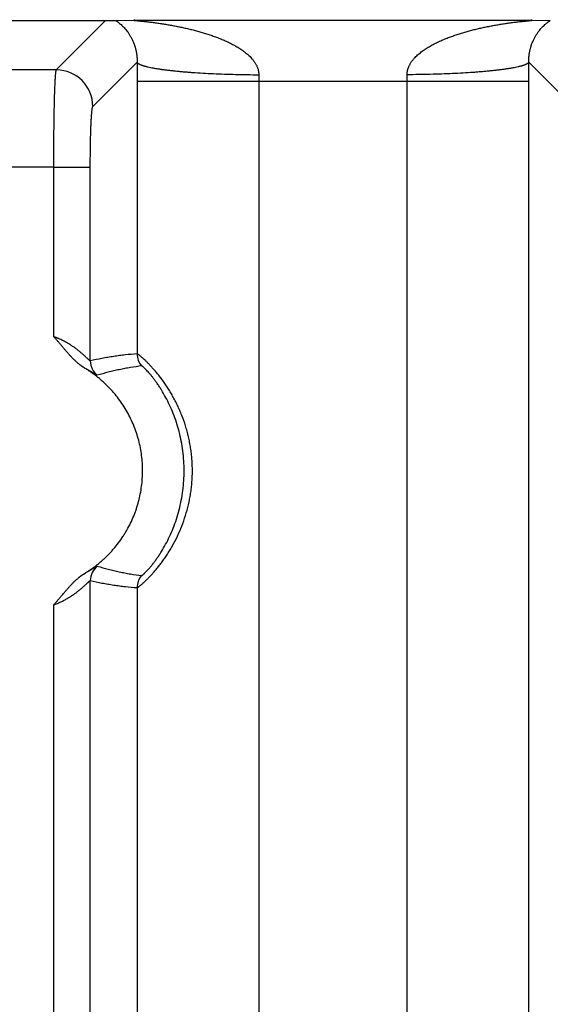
# Model space of a CAD drawing. Header units: inches. Extents: x 0 to 34, y 0 to 22.
# Tile 67 of 224: x 10.327 to 10.763, y 4.95 to 5.759. Entities that reach past the tile are written whole.
import ezdxf

# ---------------------------------------------------------------- set-up
doc = ezdxf.new("R2010")
doc.units = ezdxf.units.IN
doc.header["$LTSCALE"] = 1.87
doc.header["$MEASUREMENT"] = 0
doc.layers.get('0').update_dxf_attribs({"linetype": 'CONTINUOUS'})
doc.layers.add('DIMENSIONS', color=7, linetype='CONTINUOUS')
doc.styles.get("Standard").update_dxf_attribs({"font": 'txt', "width": 0.8})
doc.dimstyles.new('DIMSTYLE_1', dxfattribs={"dimtxt": 0.125, "dimasz": 0.18, "dimexe": 0.125, "dimexo": 0.0625, "dimgap": 0.03125, "dimtad": 0, "dimtih": 1, "dimtoh": 1, "dimdec": 3, "dimzin": 4, "dimdsep": 46, "dimtxsty": 'STANDARD', "dimblk": '_FILLED', "dimblk1": '_FILLED', "dimblk2": '_FILLED', "dimcen": 0.09, "dimadec": 0, "dimazin": 0, "dimtp": 0.01, "dimtm": 0.01, "dimtfac": 1, "dimtdec": 3, "dimtofl": 0, "dimtmove": 0, "dimatfit": 3, "dimldrblk": '_FILLED', "dimfxl": 1, "dimtolj": 1, "dimtzin": 4, "dimarcsym": 0})

# ---------------------------------------------------------------- blocks, each defined once
blk = doc.blocks.new('*D15')
at = {"layer": 'DIMENSIONS', "color": 2, "linetype": 'CONTINUOUS'}
blk.add_line((13.39159, 5.0329), (13.39159, 6.46713), dxfattribs=at)
at = {"layer": 'DIMENSIONS', "color": 2, "linetype": 'CONTINUOUS', "insert": (13.32909, 6.52963), "char_height": 0.125, "width": 1.425, "attachment_point": 1, "rotation": 90, "line_spacing_factor": 0.9}
blk.add_mtext('7.739{\\Ftxt.shx;\\W1.000000;\\H0.125000; }[196.57]', dxfattribs=at)
blk = doc.blocks.new('_FILLED')
at = {"color": 0, "linetype": 'BYBLOCK'}
blk.add_solid([(0, 0), (-1, 0.1736), (-1, -0.1736)], dxfattribs=at)
blk = doc.blocks.new('*D16')
at = {"layer": 'DIMENSIONS', "color": 2, "linetype": 'CONTINUOUS'}
blk.add_line((20.02659, 5.0329), (20.02659, 6.46713), dxfattribs=at)
at = {"layer": 'DIMENSIONS', "color": 2, "linetype": 'CONTINUOUS', "insert": (19.96409, 6.52963), "char_height": 0.125, "width": 1.425, "attachment_point": 1, "rotation": 90, "line_spacing_factor": 0.9}
blk.add_mtext('14.374{\\Ftxt.shx;\\W1.000000;\\H0.125000; }[365.1]', dxfattribs=at)
blk = doc.blocks.new('*D17')
at = {"layer": 'DIMENSIONS', "color": 2, "linetype": 'CONTINUOUS'}
blk.add_line((21.04659, 4.2329), (21.04659, 6.46713), dxfattribs=at)
at = {"layer": 'DIMENSIONS', "color": 2, "linetype": 'CONTINUOUS', "insert": (20.98409, 6.52963), "char_height": 0.125, "width": 1.525, "attachment_point": 1, "rotation": 90, "line_spacing_factor": 0.9}
blk.add_mtext('15.394{\\Ftxt.shx;\\W1.000000;\\H0.125000; }[391.01]', dxfattribs=at)

msp = doc.modelspace()

# ---------------------------------------------------------------- linework, layer by layer
at = {"color": 7, "linetype": 'CONTINUOUS'}
for p, q in [((10.26055, 5.75805), (10.39761, 5.75805)), ((10.35712, 5.71756), (10.39761, 5.75805)), ((10.39761, 5.75805), (10.40579, 5.75826)), ((10.40579, 5.75826), (10.42145, 5.75848)), ((10.42145, 5.75848), (10.74709, 5.75848)), ((10.74709, 5.75848), (10.76275, 5.75826)), ((10.35712, 5.71756), (10.30104, 5.71756)), ((10.38709, 5.68759), (10.42344, 5.72393)), ((10.7451, 5.72393), (10.78144, 5.68759)), ((10.42341, 5.70848), (10.42341, 5.4844)), ((10.42341, 5.70848), (10.74513, 5.70848)), ((10.52331, 5.70848), (10.52331, 2.38231)), ((10.64523, 2.38231), (10.64523, 5.70848)), ((10.74513, 2.38231), (10.74513, 5.70848)), ((10.35504, 5.63769), (10.30313, 5.63764)), ((10.35504, 5.49845), (10.35504, 5.63769)), ((10.35504, 5.63764), (10.38501, 5.63764)), ((10.38501, 5.47858), (10.38501, 5.63764)), ((10.38501, 2.79258), (10.38501, 5.29822)), ((10.42341, 5.2924), (10.42341, 2.7984)), ((10.35504, 2.81245), (10.35504, 5.27835))]:
    msp.add_line(p, q, dxfattribs=at)
for centre, radius, start, end in [((10.35705, 5.68752), 0.03004, 0.1328, 89.8672), ((13.8725, 5.70842), 3.4491, 179.74225, 179.99896), ((7.30685, 5.70844), 3.43828, 0.00064, 0.25815), ((10.89723, 5.70853), 0.37392, 179.21773, 180.00706), ((10.2727, 5.70854), 0.37253, 359.99147, 0.78374), ((10.43842, 5.4844), 0.01501, 180.00506, 221.33038), ((10.40002, 5.47858), 0.01501, 180.02394, 231.90777), ((10.40002, 5.29821), 0.01501, 128.09628, 179.97766), ((10.43842, 5.2924), 0.01501, 138.66971, 179.99394)]:
    msp.add_arc(centre, radius, start, end, dxfattribs=at)
for points, knots in [([(10.40579, 5.75826), (10.40595, 5.75814), (10.40619, 5.75797), (10.40653, 5.75774), (10.40688, 5.75748), (10.40735, 5.75715), (10.40792, 5.75673), (10.40851, 5.75629), (10.40932, 5.75564), (10.41036, 5.75475), (10.41162, 5.75358), (10.41288, 5.75228), (10.41416, 5.75082), (10.41543, 5.74921), (10.41646, 5.74773), (10.41728, 5.74646), (10.4179, 5.74542), (10.41851, 5.74433), (10.41911, 5.74316), (10.4197, 5.74192), (10.42018, 5.74083), (10.42055, 5.73991), (10.42083, 5.73919), (10.4211, 5.73843), (10.42137, 5.73765), (10.42163, 5.73683), (10.42189, 5.73597), (10.42213, 5.73507), (10.42245, 5.73378), (10.4227, 5.7326), (10.42289, 5.73154), (10.42298, 5.73097), (10.42307, 5.73038), (10.42315, 5.72977), (10.42322, 5.72914), (10.42328, 5.7286), (10.42332, 5.72815), (10.42334, 5.72781), (10.42337, 5.72746), (10.4234, 5.72697), (10.42343, 5.72635), (10.42345, 5.72558), (10.42346, 5.72477), (10.42345, 5.72422), (10.42344, 5.72393)], [0, 0, 0, 0, 0.014649, 0.022432, 0.03047, 0.047242, 0.064855, 0.083225, 0.102281, 0.142334, 0.184911, 0.230041, 0.277909, 0.328821, 0.38323, 0.411931, 0.441745, 0.472801, 0.505293, 0.539375, 0.575223, 0.593911, 0.613204, 0.633128, 0.653685, 0.674988, 0.697162, 0.720244, 0.744358, 0.796294, 0.810187, 0.824478, 0.839237, 0.854507, 0.870283, 0.886616, 0.895041, 0.903651, 0.912403, 0.921289, 0.939689, 0.958986, 0.978971, 1, 1, 1, 1]), ([(10.42145, 5.75848), (10.4214, 5.75848), (10.4213, 5.75848), (10.42116, 5.75847), (10.42103, 5.75847), (10.42094, 5.75846), (10.42087, 5.75846), (10.42082, 5.75846), (10.42078, 5.75845), (10.42075, 5.75845), (10.42071, 5.75844), (10.42069, 5.75844), (10.42067, 5.75843), (10.42066, 5.75843), (10.42065, 5.75843), (10.42065, 5.75842), (10.42064, 5.75842), (10.42064, 5.75842), (10.42064, 5.75841), (10.42065, 5.75841), (10.42065, 5.7584), (10.42066, 5.7584), (10.42067, 5.75839), (10.42069, 5.75839), (10.42072, 5.75838), (10.42075, 5.75837), (10.42079, 5.75836), (10.42085, 5.75835), (10.42093, 5.75833), (10.42105, 5.75832), (10.42117, 5.7583), (10.42131, 5.75828), (10.42146, 5.75826), (10.42161, 5.75824), (10.42178, 5.75822), (10.42195, 5.7582), (10.42218, 5.75818), (10.42249, 5.75814), (10.42287, 5.7581), (10.42327, 5.75806), (10.42367, 5.75802), (10.42408, 5.75798), (10.4245, 5.75793), (10.42507, 5.75787), (10.42579, 5.7578), (10.42666, 5.75771), (10.42755, 5.75762), (10.42844, 5.75752), (10.42934, 5.75742), (10.43025, 5.75732), (10.43147, 5.75719), (10.433, 5.75701), (10.43484, 5.75679), (10.4367, 5.75655), (10.43856, 5.75631), (10.44042, 5.75605), (10.44229, 5.75578), (10.44416, 5.7555), (10.44603, 5.75521), (10.44791, 5.7549), (10.45041, 5.75448), (10.45353, 5.75392), (10.45728, 5.7532), (10.46102, 5.75242), (10.46475, 5.75158), (10.46848, 5.75068), (10.47219, 5.74971), (10.47589, 5.74868), (10.47957, 5.74757), (10.48323, 5.74639), (10.48626, 5.74533), (10.48867, 5.74444), (10.49047, 5.74374), (10.49226, 5.74302), (10.49404, 5.74228), (10.4958, 5.7415), (10.49756, 5.7407), (10.4993, 5.73986), (10.50103, 5.73899), (10.50246, 5.73824), (10.50359, 5.73762), (10.50471, 5.73698), (10.50611, 5.73616), (10.50775, 5.73513), (10.50937, 5.73406), (10.51096, 5.73293), (10.51251, 5.73175), (10.51401, 5.7305), (10.51547, 5.72919), (10.51686, 5.72781), (10.51795, 5.72659), (10.51878, 5.72557), (10.51938, 5.72479), (10.51995, 5.72398), (10.52049, 5.72314), (10.521, 5.72229), (10.52147, 5.72141), (10.52189, 5.7205), (10.52227, 5.71958), (10.5226, 5.71863), (10.52283, 5.71782), (10.52299, 5.71716), (10.52312, 5.7165), (10.52322, 5.71583), (10.52329, 5.71516), (10.52334, 5.71448), (10.52335, 5.71397), (10.52335, 5.71363)], [0, 0, 0, 0, 0.001254, 0.002422, 0.003489, 0.004434, 0.004855, 0.005238, 0.005583, 0.005888, 0.006151, 0.006371, 0.006545, 0.006614, 0.006673, 0.006721, 0.006759, 0.00679, 0.006817, 0.006882, 0.006927, 0.006983, 0.007126, 0.007315, 0.007549, 0.007827, 0.008147, 0.008507, 0.009336, 0.010295, 0.011364, 0.012527, 0.013772, 0.015091, 0.016474, 0.017912, 0.019397, 0.022485, 0.025701, 0.029016, 0.032412, 0.035877, 0.039398, 0.042967, 0.050217, 0.057585, 0.065048, 0.072585, 0.080179, 0.087823, 0.095508, 0.110975, 0.126546, 0.142196, 0.157908, 0.173671, 0.189476, 0.205315, 0.221184, 0.237079, 0.252996, 0.284885, 0.316837, 0.34884, 0.380888, 0.412973, 0.445093, 0.477244, 0.509425, 0.541635, 0.573876, 0.590007, 0.606146, 0.622294, 0.638451, 0.654617, 0.670791, 0.686978, 0.703175, 0.719383, 0.727493, 0.735606, 0.751844, 0.768097, 0.78437, 0.800664, 0.816982, 0.833329, 0.849709, 0.866129, 0.882595, 0.890849, 0.899119, 0.907405, 0.915709, 0.924032, 0.932377, 0.940744, 0.949134, 0.95755, 0.965991, 0.970221, 0.974458, 0.982949, 0.987204, 0.991465, 1, 1, 1, 1]), ([(10.64519, 5.71363), (10.64519, 5.71397), (10.6452, 5.71465), (10.64529, 5.71566), (10.64542, 5.7165), (10.64555, 5.71716), (10.64567, 5.71765), (10.6458, 5.71814), (10.64594, 5.71862), (10.6461, 5.7191), (10.64633, 5.71973), (10.64664, 5.7205), (10.64707, 5.72141), (10.64754, 5.72229), (10.64804, 5.72314), (10.64858, 5.72398), (10.64915, 5.72479), (10.64975, 5.72557), (10.65038, 5.72634), (10.65102, 5.72708), (10.65191, 5.72804), (10.65307, 5.72919), (10.65452, 5.7305), (10.65603, 5.73175), (10.65758, 5.73293), (10.65916, 5.73406), (10.66078, 5.73513), (10.66243, 5.73616), (10.6641, 5.73715), (10.66579, 5.73809), (10.6675, 5.739), (10.66923, 5.73986), (10.67098, 5.7407), (10.67273, 5.7415), (10.6745, 5.74228), (10.67628, 5.74302), (10.67807, 5.74374), (10.67987, 5.74444), (10.68228, 5.74533), (10.68531, 5.74639), (10.68897, 5.74757), (10.69265, 5.74868), (10.69634, 5.74971), (10.70006, 5.75068), (10.70378, 5.75158), (10.70752, 5.75242), (10.71126, 5.7532), (10.715, 5.75392), (10.71813, 5.75448), (10.72063, 5.7549), (10.7225, 5.75521), (10.72438, 5.7555), (10.72625, 5.75578), (10.72812, 5.75605), (10.72998, 5.75631), (10.73184, 5.75655), (10.73369, 5.75679), (10.73554, 5.75701), (10.73737, 5.75722), (10.73889, 5.75739), (10.7401, 5.75752), (10.74099, 5.75762), (10.74188, 5.75771), (10.74275, 5.7578), (10.74347, 5.75787), (10.74404, 5.75793), (10.74446, 5.75798), (10.74487, 5.75802), (10.74527, 5.75806), (10.74566, 5.7581), (10.74604, 5.75814), (10.74635, 5.75818), (10.74659, 5.7582), (10.74676, 5.75822), (10.74692, 5.75824), (10.74708, 5.75826), (10.74723, 5.75828), (10.74737, 5.7583), (10.74749, 5.75832), (10.7476, 5.75833), (10.74769, 5.75835), (10.74775, 5.75836), (10.74778, 5.75837), (10.74781, 5.75838), (10.74784, 5.75839), (10.74786, 5.75839), (10.74788, 5.7584), (10.74789, 5.7584), (10.74789, 5.75841), (10.74789, 5.75841), (10.74789, 5.75842), (10.74789, 5.75842), (10.74789, 5.75842), (10.74788, 5.75843), (10.74788, 5.75843), (10.74787, 5.75843), (10.74785, 5.75844), (10.74782, 5.75844), (10.74779, 5.75845), (10.74776, 5.75845), (10.74771, 5.75846), (10.74767, 5.75846), (10.7476, 5.75846), (10.7475, 5.75847), (10.74738, 5.75847), (10.74724, 5.75848), (10.74714, 5.75848), (10.74709, 5.75848)], [0, 0, 0, 0, 0.008535, 0.01705, 0.025541, 0.029778, 0.034008, 0.038232, 0.04245, 0.046661, 0.050866, 0.059257, 0.067624, 0.075969, 0.084292, 0.092597, 0.100883, 0.109152, 0.117406, 0.125647, 0.133874, 0.150294, 0.166674, 0.183021, 0.19934, 0.215634, 0.231906, 0.24816, 0.264398, 0.28062, 0.296829, 0.313026, 0.329213, 0.345387, 0.361552, 0.37771, 0.393858, 0.409997, 0.426129, 0.45837, 0.49058, 0.522761, 0.554913, 0.587032, 0.619118, 0.651165, 0.683168, 0.715121, 0.747011, 0.762927, 0.778822, 0.794691, 0.81053, 0.826335, 0.842098, 0.857811, 0.873461, 0.889032, 0.904499, 0.919827, 0.927423, 0.934958, 0.942421, 0.949791, 0.95704, 0.960608, 0.96413, 0.967594, 0.970992, 0.974308, 0.977524, 0.98061, 0.982094, 0.98353, 0.984912, 0.986233, 0.987484, 0.988652, 0.989722, 0.990678, 0.991499, 0.991855, 0.992171, 0.992448, 0.992683, 0.992874, 0.993019, 0.993076, 0.993121, 0.993187, 0.993214, 0.993244, 0.993282, 0.99333, 0.993388, 0.993457, 0.993629, 0.993845, 0.994105, 0.994409, 0.994755, 0.995141, 0.995565, 0.996514, 0.997584, 0.99875, 1, 1, 1, 1]), ([(10.7451, 5.72393), (10.74509, 5.72421), (10.74508, 5.72477), (10.74509, 5.72558), (10.74511, 5.72635), (10.74514, 5.72709), (10.74519, 5.7278), (10.74525, 5.72849), (10.74532, 5.72914), (10.74539, 5.72977), (10.74547, 5.73038), (10.74558, 5.73116), (10.74574, 5.73208), (10.74595, 5.73313), (10.74617, 5.73413), (10.74641, 5.73507), (10.74665, 5.73597), (10.7469, 5.73683), (10.74725, 5.7379), (10.74769, 5.73917), (10.74826, 5.74059), (10.74883, 5.74192), (10.74943, 5.74316), (10.75003, 5.74433), (10.75064, 5.74542), (10.75126, 5.74646), (10.75207, 5.74773), (10.75311, 5.74921), (10.75438, 5.75082), (10.75565, 5.75228), (10.75692, 5.75358), (10.75818, 5.75475), (10.75922, 5.75564), (10.76003, 5.75629), (10.76062, 5.75673), (10.76119, 5.75715), (10.76174, 5.75755), (10.76226, 5.75791), (10.76259, 5.75815), (10.76275, 5.75826)], [0, 0, 0, 0, 0.020874, 0.0411, 0.060417, 0.07862, 0.096313, 0.113422, 0.129822, 0.145519, 0.16071, 0.175494, 0.203758, 0.230365, 0.255613, 0.279807, 0.302864, 0.324976, 0.346308, 0.386805, 0.424758, 0.460645, 0.494729, 0.527177, 0.558234, 0.58809, 0.616799, 0.671179, 0.722089, 0.769963, 0.815093, 0.857661, 0.897724, 0.916781, 0.935143, 0.952758, 0.969527, 0.985305, 1, 1, 1, 1]), ([(10.35504, 5.63769), (10.35504, 5.64023), (10.35504, 5.64529), (10.35507, 5.65282), (10.35512, 5.66021), (10.35519, 5.6674), (10.35527, 5.67431), (10.35538, 5.68089), (10.3555, 5.68708), (10.35563, 5.69282), (10.35576, 5.69729), (10.35587, 5.70061), (10.35595, 5.70288), (10.35604, 5.70501), (10.35613, 5.70699), (10.35622, 5.7088), (10.35631, 5.71046), (10.35641, 5.71195), (10.3565, 5.71327), (10.35659, 5.71426), (10.35666, 5.71497), (10.35671, 5.71543), (10.35676, 5.71585), (10.35681, 5.71623), (10.35686, 5.71656), (10.35691, 5.71685), (10.35696, 5.71709), (10.35701, 5.71726), (10.35704, 5.71738), (10.35707, 5.71745), (10.3571, 5.71751), (10.35711, 5.71754), (10.35712, 5.71756)], [0, 0, 0, 0, 0.095333, 0.189793, 0.28252, 0.37267, 0.459424, 0.541993, 0.619628, 0.691624, 0.757327, 0.787631, 0.816144, 0.842802, 0.867543, 0.890314, 0.911062, 0.929742, 0.946313, 0.960739, 0.967138, 0.97299, 0.978293, 0.983044, 0.987243, 0.990887, 0.99398, 0.996522, 0.99759, 0.998523, 0.999325, 1, 1, 1, 1]), ([(10.42345, 5.72393), (10.42352, 5.72375), (10.42367, 5.72354), (10.42388, 5.72331), (10.42406, 5.72315), (10.42432, 5.72294), (10.42468, 5.72269), (10.4251, 5.72245), (10.42557, 5.72221), (10.4261, 5.72197), (10.42668, 5.72173), (10.42732, 5.72149), (10.42801, 5.72125), (10.42876, 5.72101), (10.42955, 5.72078), (10.43041, 5.72054), (10.43131, 5.72031), (10.43262, 5.72), (10.43439, 5.71962), (10.43625, 5.71926), (10.43783, 5.71897), (10.43954, 5.71868), (10.4418, 5.71833), (10.44465, 5.71792), (10.44767, 5.71753), (10.45087, 5.71715), (10.45424, 5.71679), (10.45776, 5.71644), (10.46143, 5.71612), (10.46525, 5.7158), (10.47058, 5.71541), (10.47754, 5.71496), (10.48619, 5.71452), (10.49518, 5.71416), (10.50443, 5.71389), (10.51384, 5.7137), (10.52017, 5.71365), (10.52335, 5.71363)], [0, 0, 0, 0, 0.005799, 0.007465, 0.00923, 0.013072, 0.017357, 0.022108, 0.027339, 0.03306, 0.039278, 0.045998, 0.053221, 0.060948, 0.069179, 0.077914, 0.087149, 0.096881, 0.117825, 0.140711, 0.152869, 0.165496, 0.192133, 0.220567, 0.250738, 0.282582, 0.31603, 0.35101, 0.387444, 0.425252, 0.464349, 0.546063, 0.631855, 0.720957, 0.812567, 0.905861, 1, 1, 1, 1]), ([(10.7451, 5.72393), (10.74502, 5.72375), (10.74487, 5.72354), (10.74466, 5.72331), (10.74448, 5.72315), (10.74422, 5.72294), (10.74386, 5.72269), (10.74344, 5.72245), (10.74297, 5.72221), (10.74244, 5.72197), (10.74186, 5.72173), (10.74122, 5.72149), (10.74053, 5.72125), (10.73979, 5.72101), (10.73899, 5.72078), (10.73813, 5.72054), (10.73723, 5.72031), (10.73592, 5.72), (10.73415, 5.71962), (10.73229, 5.71926), (10.73071, 5.71897), (10.729, 5.71868), (10.72674, 5.71833), (10.72389, 5.71792), (10.72086, 5.71753), (10.71766, 5.71715), (10.7143, 5.71679), (10.71078, 5.71644), (10.70711, 5.71612), (10.70329, 5.7158), (10.69795, 5.71541), (10.69099, 5.71496), (10.68234, 5.71452), (10.67336, 5.71416), (10.66411, 5.71389), (10.65469, 5.7137), (10.64837, 5.71365), (10.64519, 5.71363)], [0, 0, 0, 0, 0.005801, 0.007467, 0.009232, 0.013075, 0.017361, 0.022113, 0.027344, 0.033066, 0.039285, 0.046006, 0.053229, 0.060958, 0.06919, 0.077925, 0.087161, 0.096894, 0.117839, 0.140726, 0.152885, 0.165513, 0.19215, 0.220585, 0.250756, 0.282601, 0.316049, 0.351029, 0.387463, 0.42527, 0.464367, 0.546079, 0.631869, 0.720968, 0.812574, 0.905865, 1, 1, 1, 1]), ([(10.38501, 5.63764), (10.38501, 5.6408), (10.38503, 5.64551), (10.38509, 5.65172), (10.38516, 5.65622), (10.38525, 5.66054), (10.38535, 5.66466), (10.38547, 5.66853), (10.3856, 5.67211), (10.38575, 5.67539), (10.38589, 5.67791), (10.38601, 5.67974), (10.3861, 5.68098), (10.38619, 5.68211), (10.38628, 5.68315), (10.38638, 5.68408), (10.38648, 5.68491), (10.38657, 5.68562), (10.38666, 5.68615), (10.38673, 5.68652), (10.38678, 5.68676), (10.38683, 5.68694), (10.38686, 5.68706), (10.38689, 5.68718), (10.38693, 5.6873), (10.38698, 5.6874), (10.38702, 5.68748), (10.38704, 5.68752), (10.38707, 5.68756), (10.38709, 5.68758), (10.38709, 5.68759)], [0, 0, 0, 0, 0.189514, 0.28211, 0.372138, 0.458777, 0.541241, 0.61878, 0.690695, 0.756335, 0.815107, 0.841754, 0.866492, 0.889265, 0.910028, 0.928735, 0.945345, 0.959826, 0.972155, 0.977508, 0.982317, 0.986582, 0.988512, 0.990307, 0.993496, 0.996159, 0.997299, 0.998316, 0.999213, 1, 1, 1, 1]), ([(10.38021, 5.47285), (10.38004, 5.47294), (10.3798, 5.47309), (10.37948, 5.47328), (10.37924, 5.47343), (10.379, 5.47358), (10.37869, 5.47379), (10.37838, 5.474), (10.37808, 5.47422), (10.37777, 5.47444), (10.37739, 5.47472), (10.37694, 5.47505), (10.37649, 5.4754), (10.37605, 5.47574), (10.37547, 5.47622), (10.37475, 5.47682), (10.3739, 5.47756), (10.37279, 5.47857), (10.37143, 5.47987), (10.36985, 5.48148), (10.36832, 5.48313), (10.36681, 5.48481), (10.36533, 5.4865), (10.36387, 5.48822), (10.36266, 5.48965), (10.36169, 5.4908), (10.36072, 5.49195), (10.35975, 5.4931), (10.35877, 5.49424), (10.35804, 5.49509), (10.3573, 5.49594), (10.35655, 5.49678), (10.3558, 5.49762), (10.35529, 5.49817), (10.35504, 5.49845)], [0, 0, 0, 0, 0.015627, 0.02344, 0.031251, 0.039062, 0.046873, 0.062501, 0.070316, 0.078131, 0.093757, 0.109381, 0.125005, 0.14063, 0.156256, 0.187507, 0.218757, 0.250008, 0.312507, 0.375006, 0.437506, 0.500005, 0.562504, 0.625003, 0.687502, 0.718752, 0.750002, 0.812501, 0.84375, 0.874999, 0.90625, 0.9375, 0.968751, 1, 1, 1, 1]), ([(10.38501, 5.47858), (10.385, 5.47857), (10.38499, 5.47857), (10.38496, 5.47858), (10.38493, 5.47859), (10.38489, 5.4786), (10.38485, 5.47862), (10.38481, 5.47865), (10.38476, 5.47868), (10.38468, 5.47874), (10.38457, 5.47882), (10.38443, 5.47894), (10.38426, 5.47908), (10.38401, 5.4793), (10.38364, 5.47963), (10.38316, 5.48008), (10.38261, 5.48059), (10.38201, 5.48116), (10.38134, 5.48178), (10.38063, 5.48244), (10.37987, 5.48314), (10.37906, 5.48386), (10.3782, 5.48461), (10.37699, 5.48565), (10.37537, 5.48698), (10.37367, 5.4883), (10.37223, 5.48936), (10.3711, 5.49016), (10.36993, 5.49095), (10.36832, 5.492), (10.36622, 5.49329), (10.36404, 5.4945), (10.36223, 5.49542), (10.36084, 5.49609), (10.35966, 5.49663), (10.3587, 5.49704), (10.35798, 5.49734), (10.35725, 5.49763), (10.35652, 5.49791), (10.35578, 5.49819), (10.35528, 5.49836), (10.35504, 5.49845)], [0, 0, 0, 0, 0.000551, 0.001244, 0.002112, 0.003169, 0.004424, 0.005881, 0.007543, 0.009409, 0.013754, 0.018907, 0.024846, 0.031548, 0.047125, 0.065413, 0.086183, 0.109199, 0.134239, 0.1611, 0.189606, 0.219601, 0.250948, 0.283525, 0.351959, 0.424227, 0.461632, 0.499805, 0.538696, 0.578259, 0.659212, 0.742299, 0.784524, 0.827127, 0.870048, 0.891607, 0.913219, 0.934875, 0.956564, 0.978277, 1, 1, 1, 1]), ([(10.42341, 5.4844), (10.4202, 5.48416), (10.41539, 5.48371), (10.409, 5.48293), (10.4042, 5.48226), (10.3994, 5.48149), (10.39298, 5.48033), (10.38819, 5.47932), (10.38501, 5.47858)], [0, 0, 0, 0, 0.248019, 0.372399, 0.497086, 0.622132, 0.747593, 1, 1, 1, 1]), ([(10.42341, 5.2924), (10.42343, 5.2924), (10.42347, 5.2924), (10.42354, 5.29242), (10.42363, 5.29245), (10.42373, 5.29249), (10.42384, 5.29255), (10.42397, 5.29262), (10.42411, 5.29271), (10.42433, 5.29284), (10.42463, 5.29305), (10.42503, 5.29334), (10.42549, 5.29369), (10.42599, 5.29409), (10.42655, 5.29455), (10.42715, 5.29506), (10.4278, 5.29562), (10.4285, 5.29625), (10.42924, 5.29692), (10.43031, 5.29793), (10.43175, 5.29933), (10.43357, 5.30118), (10.4355, 5.30325), (10.43754, 5.30554), (10.43965, 5.30804), (10.44182, 5.31075), (10.44402, 5.31366), (10.44623, 5.31675), (10.44842, 5.32003), (10.45058, 5.32348), (10.45341, 5.32835), (10.45675, 5.3348), (10.46029, 5.34296), (10.46332, 5.35155), (10.46534, 5.35897), (10.46663, 5.36504), (10.46744, 5.36965), (10.46806, 5.3743), (10.46866, 5.38055), (10.46891, 5.38683), (10.46879, 5.39311), (10.46851, 5.39781), (10.46806, 5.40249), (10.46744, 5.40715), (10.46663, 5.41176), (10.46566, 5.41632), (10.46453, 5.42082), (10.46281, 5.4267), (10.46079, 5.43244), (10.45849, 5.438), (10.45665, 5.44203), (10.45471, 5.44593), (10.45268, 5.4497), (10.45058, 5.45331), (10.44842, 5.45676), (10.44623, 5.46004), (10.44402, 5.46314), (10.44182, 5.46605), (10.43999, 5.46833), (10.43855, 5.47006), (10.4375, 5.47129), (10.43647, 5.47246), (10.43546, 5.47358), (10.43448, 5.47464), (10.43323, 5.47596), (10.43175, 5.47747), (10.43007, 5.4791), (10.42876, 5.48031), (10.4278, 5.48117), (10.42715, 5.48174), (10.42655, 5.48225), (10.42599, 5.4827), (10.42549, 5.48311), (10.42503, 5.48345), (10.42463, 5.48374), (10.42433, 5.48395), (10.42411, 5.48409), (10.42397, 5.48417), (10.42384, 5.48424), (10.42373, 5.4843), (10.42363, 5.48435), (10.42354, 5.48438), (10.42347, 5.4844), (10.42343, 5.4844), (10.42341, 5.4844)], [0, 0, 0, 0, 0.000266, 0.000603, 0.001019, 0.001515, 0.002094, 0.002757, 0.003505, 0.004338, 0.006258, 0.008518, 0.011118, 0.014054, 0.017326, 0.020928, 0.024858, 0.02911, 0.033678, 0.038556, 0.049224, 0.061056, 0.073988, 0.087954, 0.102879, 0.118686, 0.135296, 0.15263, 0.17061, 0.18916, 0.20821, 0.247543, 0.288151, 0.329662, 0.371791, 0.393021, 0.414329, 0.435696, 0.457106, 0.499986, 0.521437, 0.542875, 0.564285, 0.585652, 0.60696, 0.62819, 0.64932, 0.670326, 0.711837, 0.732278, 0.752451, 0.772306, 0.79179, 0.81084, 0.82939, 0.84737, 0.864703, 0.881314, 0.89712, 0.904698, 0.912046, 0.919154, 0.926012, 0.932612, 0.938945, 0.950776, 0.961443, 0.970892, 0.975143, 0.979072, 0.982674, 0.985946, 0.988883, 0.991483, 0.993743, 0.995663, 0.996496, 0.997243, 0.997906, 0.998485, 0.998981, 0.999397, 0.999734, 1, 1, 1, 1]), ([(10.38, 5.30379), (10.38045, 5.30406), (10.38112, 5.30449), (10.382, 5.30507), (10.38267, 5.30551), (10.38333, 5.30594), (10.38399, 5.30638), (10.38454, 5.30674), (10.38498, 5.30704), (10.38542, 5.30734), (10.38596, 5.30771), (10.38661, 5.30817), (10.38725, 5.30864), (10.38811, 5.30926), (10.38917, 5.31005), (10.39042, 5.31103), (10.39166, 5.31202), (10.39288, 5.31303), (10.39409, 5.31406), (10.39567, 5.31546), (10.39761, 5.31726), (10.39987, 5.31949), (10.40205, 5.3218), (10.40486, 5.32496), (10.40818, 5.32908), (10.41123, 5.33341), (10.41349, 5.33698), (10.41564, 5.34063), (10.41811, 5.34531), (10.42027, 5.35014), (10.4218, 5.35409), (10.42321, 5.35808), (10.42473, 5.36315), (10.42616, 5.36933), (10.42719, 5.3756), (10.42781, 5.38192), (10.42802, 5.38827), (10.42783, 5.39461), (10.42722, 5.40094), (10.42621, 5.40721), (10.4248, 5.4134), (10.42299, 5.41948), (10.4208, 5.42544), (10.41822, 5.43125), (10.41528, 5.43688), (10.41198, 5.4423), (10.40834, 5.4475), (10.40503, 5.45163), (10.40223, 5.45481), (10.40005, 5.45712), (10.3978, 5.45935), (10.39548, 5.46152), (10.39309, 5.46361), (10.39104, 5.46528), (10.38937, 5.46658), (10.38811, 5.46754), (10.38682, 5.46847), (10.38509, 5.46969), (10.38289, 5.47115), (10.38111, 5.4723), (10.38021, 5.47285)], [0, 0, 0, 0, 0.007812, 0.01172, 0.015627, 0.019534, 0.023441, 0.027347, 0.0293, 0.031253, 0.03516, 0.039067, 0.042974, 0.04688, 0.054694, 0.062507, 0.07032, 0.078134, 0.085947, 0.09376, 0.109386, 0.125012, 0.140638, 0.156265, 0.187513, 0.218761, 0.234388, 0.250014, 0.281262, 0.31251, 0.328137, 0.343763, 0.375011, 0.40626, 0.437508, 0.468756, 0.500005, 0.531253, 0.562501, 0.59375, 0.624998, 0.656247, 0.687495, 0.718743, 0.749992, 0.78124, 0.812488, 0.843737, 0.859363, 0.874989, 0.890615, 0.906242, 0.921868, 0.937494, 0.945307, 0.953121, 0.960934, 0.968748, 0.984374, 1, 1, 1, 1]), ([(10.39076, 5.46677), (10.39075, 5.46677), (10.39073, 5.46676), (10.3907, 5.46676), (10.39067, 5.46677), (10.39062, 5.46678), (10.39054, 5.4668), (10.39044, 5.46684), (10.39031, 5.46689), (10.39017, 5.46696), (10.39001, 5.46704), (10.38975, 5.46718), (10.38939, 5.46738), (10.3889, 5.46767), (10.38835, 5.468), (10.38772, 5.46839), (10.38702, 5.46881), (10.38626, 5.46928), (10.38543, 5.46978), (10.38454, 5.47032), (10.38358, 5.47089), (10.38256, 5.47148), (10.38148, 5.4721), (10.38074, 5.47252), (10.38035, 5.47273)], [0, 0, 0, 0, 0.001922, 0.004217, 0.006916, 0.010029, 0.017565, 0.026952, 0.038245, 0.051464, 0.066612, 0.083672, 0.123405, 0.170471, 0.224716, 0.285986, 0.354049, 0.428644, 0.509511, 0.596398, 0.689098, 0.787413, 0.891127, 1, 1, 1, 1]), ([(10.42714, 5.47449), (10.42408, 5.4741), (10.41948, 5.47342), (10.41339, 5.47233), (10.40883, 5.47142), (10.40428, 5.47042), (10.39824, 5.46894), (10.39374, 5.46768), (10.39076, 5.46677)], [0, 0, 0, 0, 0.2492, 0.373923, 0.498766, 0.623761, 0.748943, 1, 1, 1, 1]), ([(10.42714, 5.30231), (10.42716, 5.30231), (10.4272, 5.30231), (10.42726, 5.30232), (10.42733, 5.30235), (10.42741, 5.30239), (10.4275, 5.30244), (10.4276, 5.3025), (10.42772, 5.30258), (10.42789, 5.30271), (10.42813, 5.30289), (10.42846, 5.30316), (10.42882, 5.30348), (10.42923, 5.30385), (10.42967, 5.30427), (10.43015, 5.30475), (10.43067, 5.30527), (10.43144, 5.30607), (10.43249, 5.30721), (10.43383, 5.30873), (10.43528, 5.31046), (10.43682, 5.3124), (10.43843, 5.31454), (10.4401, 5.31688), (10.4418, 5.3194), (10.44413, 5.32307), (10.44701, 5.32805), (10.45025, 5.33449), (10.45322, 5.34141), (10.45585, 5.34871), (10.45806, 5.35632), (10.45981, 5.36415), (10.46108, 5.37215), (10.46185, 5.38025), (10.46211, 5.3884), (10.46185, 5.39655), (10.46108, 5.40465), (10.45981, 5.41265), (10.45806, 5.42048), (10.45585, 5.42808), (10.45322, 5.43539), (10.45025, 5.4423), (10.44701, 5.44874), (10.44413, 5.45372), (10.4418, 5.4574), (10.4401, 5.45992), (10.43843, 5.46225), (10.43682, 5.46439), (10.43528, 5.46633), (10.43383, 5.46806), (10.43249, 5.46959), (10.43144, 5.47072), (10.43067, 5.47152), (10.43015, 5.47205), (10.42967, 5.47252), (10.42923, 5.47294), (10.42882, 5.47331), (10.42846, 5.47363), (10.42813, 5.4739), (10.42789, 5.47409), (10.42772, 5.47421), (10.4276, 5.47429), (10.4275, 5.47435), (10.42741, 5.47441), (10.42733, 5.47445), (10.42726, 5.47447), (10.4272, 5.47449), (10.42716, 5.47449), (10.42714, 5.47449)], [0, 0, 0, 0, 0.000252, 0.000569, 0.00096, 0.001429, 0.001979, 0.002612, 0.003329, 0.004129, 0.005983, 0.008175, 0.010706, 0.013576, 0.016783, 0.020327, 0.024203, 0.028407, 0.037781, 0.048413, 0.060247, 0.073223, 0.087271, 0.102311, 0.118258, 0.135024, 0.170657, 0.208537, 0.24807, 0.288777, 0.330288, 0.372337, 0.414727, 0.457317, 0.5, 0.542683, 0.585274, 0.627664, 0.669712, 0.711224, 0.75193, 0.791463, 0.829343, 0.864976, 0.881743, 0.89769, 0.912729, 0.926777, 0.939753, 0.951588, 0.962218, 0.971594, 0.975798, 0.979673, 0.983216, 0.986424, 0.989296, 0.991828, 0.99402, 0.995873, 0.996673, 0.997389, 0.998021, 0.998571, 0.99904, 0.999431, 0.999748, 1, 1, 1, 1]), ([(10.38035, 5.30407), (10.3811, 5.30448), (10.38218, 5.30509), (10.38358, 5.30591), (10.38454, 5.30647), (10.38543, 5.30701), (10.38626, 5.30752), (10.38702, 5.30798), (10.38772, 5.30841), (10.38835, 5.30879), (10.3889, 5.30913), (10.38933, 5.30937), (10.38963, 5.30955), (10.38983, 5.30966), (10.39001, 5.30975), (10.39017, 5.30983), (10.39031, 5.3099), (10.39043, 5.30995), (10.39052, 5.30999), (10.39059, 5.31001), (10.39063, 5.31002), (10.39067, 5.31002), (10.3907, 5.31003), (10.39073, 5.31003), (10.39075, 5.31003), (10.39076, 5.31003)], [0, 0, 0, 0, 0.212558, 0.310894, 0.403668, 0.490611, 0.57147, 0.646006, 0.714007, 0.775286, 0.829636, 0.876813, 0.897627, 0.916546, 0.933533, 0.948547, 0.96161, 0.972782, 0.981998, 0.985897, 0.989412, 0.992618, 0.995515, 0.998001, 1, 1, 1, 1]), ([(10.39076, 5.31003), (10.39374, 5.30912), (10.39824, 5.30786), (10.40428, 5.30638), (10.40883, 5.30537), (10.41339, 5.30446), (10.41948, 5.30337), (10.42408, 5.3027), (10.42714, 5.30231)], [0, 0, 0, 0, 0.251057, 0.376239, 0.501234, 0.626077, 0.7508, 1, 1, 1, 1]), ([(10.35504, 5.27835), (10.35554, 5.27889), (10.35654, 5.28), (10.35802, 5.28168), (10.35948, 5.28338), (10.36141, 5.28565), (10.36332, 5.28794), (10.36526, 5.29021), (10.36673, 5.29189), (10.36822, 5.29356), (10.36974, 5.2952), (10.37105, 5.29653), (10.37211, 5.29757), (10.37292, 5.29834), (10.37375, 5.2991), (10.37445, 5.29972), (10.37502, 5.3002), (10.37545, 5.30056), (10.37588, 5.30091), (10.37632, 5.30126), (10.37676, 5.3016), (10.37713, 5.30188), (10.37743, 5.30211), (10.37765, 5.30227), (10.37788, 5.30244), (10.37811, 5.3026), (10.37834, 5.30276), (10.37853, 5.30289), (10.37868, 5.30299), (10.3788, 5.30308), (10.37891, 5.30316), (10.37903, 5.30324), (10.37914, 5.30331), (10.37926, 5.30339), (10.37938, 5.30346), (10.3795, 5.30353), (10.37963, 5.30359), (10.3798, 5.30367), (10.37992, 5.30374), (10.38, 5.30379)], [0, 0, 0, 0, 0.062499, 0.125, 0.187499, 0.249998, 0.374996, 0.437495, 0.499994, 0.562493, 0.624991, 0.687489, 0.718739, 0.749988, 0.781238, 0.812487, 0.828112, 0.843737, 0.859362, 0.874986, 0.890611, 0.906236, 0.914048, 0.921862, 0.929675, 0.937486, 0.945294, 0.953106, 0.957015, 0.960928, 0.964842, 0.968755, 0.972664, 0.976567, 0.980468, 0.984371, 0.988279, 0.992189, 1, 1, 1, 1]), ([(10.35504, 5.27835), (10.35553, 5.27852), (10.35652, 5.27888), (10.35798, 5.27945), (10.35942, 5.28006), (10.3613, 5.28091), (10.36359, 5.28204), (10.36622, 5.2835), (10.36872, 5.28504), (10.37108, 5.28661), (10.3733, 5.28822), (10.37537, 5.28982), (10.37699, 5.29115), (10.3782, 5.29219), (10.37906, 5.29293), (10.37987, 5.29366), (10.38063, 5.29435), (10.38134, 5.29501), (10.38201, 5.29563), (10.38261, 5.2962), (10.38316, 5.29671), (10.38358, 5.2971), (10.38388, 5.29738), (10.38408, 5.29756), (10.38426, 5.29772), (10.38443, 5.29786), (10.38457, 5.29797), (10.38468, 5.29806), (10.38476, 5.29811), (10.38482, 5.29815), (10.38488, 5.29818), (10.38493, 5.29821), (10.38496, 5.29822), (10.38499, 5.29822), (10.385, 5.29822), (10.38501, 5.29822)], [0, 0, 0, 0, 0.043437, 0.086783, 0.129956, 0.172879, 0.257705, 0.340797, 0.421754, 0.500209, 0.575787, 0.648058, 0.716498, 0.749075, 0.780422, 0.810421, 0.838933, 0.865798, 0.890835, 0.913844, 0.934612, 0.952912, 0.961061, 0.968501, 0.975202, 0.981136, 0.986277, 0.990607, 0.992468, 0.994126, 0.996825, 0.997878, 0.998751, 0.999452, 1, 1, 1, 1]), ([(10.38501, 5.29822), (10.38819, 5.29748), (10.39298, 5.29646), (10.3994, 5.29531), (10.4042, 5.29454), (10.409, 5.29386), (10.41539, 5.29309), (10.4202, 5.29264), (10.42341, 5.2924)], [0, 0, 0, 0, 0.252407, 0.377868, 0.502914, 0.627601, 0.751981, 1, 1, 1, 1])]:
    msp.add_open_spline(points, degree=3, knots=knots, dxfattribs=at)

# ---------------------------------------------------------------- dimensions: what is measured, and where the dimension line sits
at = {"layer": 'DIMENSIONS', "color": 2, "linetype": 'CONTINUOUS'}
for feature_location, offset, origin, picture, middle in [((21.04659, 4.2329), (0, 2.23423), (5.65259, 4.1704), '*D17', (21.04659, 7.29213)), ((13.39159, 5.0329), (0, 1.43423), (5.65259, 4.9704), '*D15', (13.39159, 7.24213)), ((20.02659, 5.0329), (0, 1.43423), (5.65259, 4.9704), '*D16', (20.02659, 7.24213))]:
    dim = msp.add_ordinate_dim(feature_location=feature_location, offset=offset, dtype=1, origin=origin, dimstyle='DIMSTYLE_1', dxfattribs=at)
    dim.commit()
    dim.dimension.update_dxf_attribs({"geometry": picture, "text_midpoint": middle})

doc.saveas('drawing.dxf')
